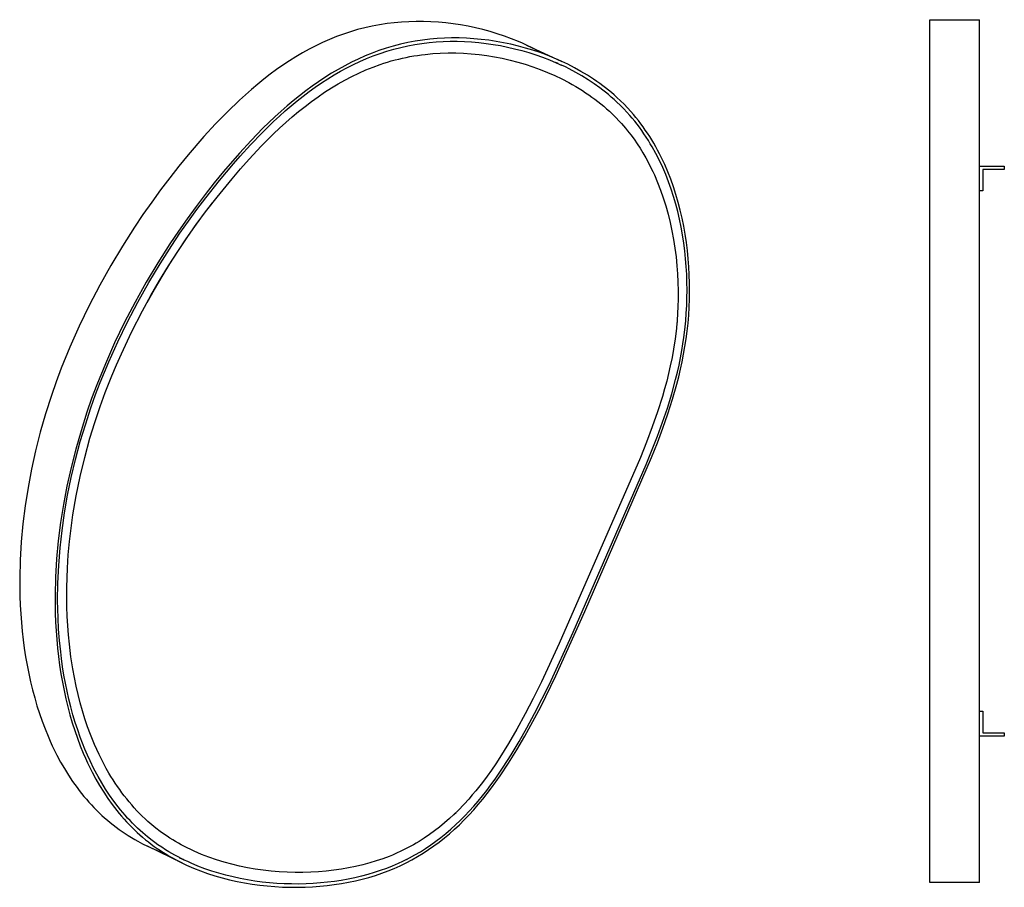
# Model space of a CAD drawing. Header units: millimetres. Extents: x 1723 to 2954, y 531 to 1242.
# Tile 1 of 3: x 1723 to 2320, y 717 to 1242. Entities that reach past the tile are written whole.
import ezdxf

# ---------------------------------------------------------------- set-up
doc = ezdxf.new("R2010")
doc.units = ezdxf.units.MM
doc.layers.add('Make2D$visible$Curves', color=7, linetype='Continuous', true_color=0x000000)

msp = doc.modelspace()

# ---------------------------------------------------------------- linework, layer by layer
at = {"layer": 'Make2D$visible$Curves'}
for p, q in [((1950.23, 1240.17), (1945.86, 1239.65)), ((1954.57, 1240.55), (1950.23, 1240.17)), ((1959.02, 1240.8), (1954.57, 1240.55)), ((1963.43, 1240.91), (1959.02, 1240.8)), ((1967.93, 1240.88), (1963.43, 1240.91)), ((1972.39, 1240.73), (1967.93, 1240.88)), ((1976.91, 1240.44), (1972.39, 1240.73)), ((1981.39, 1240.03), (1976.91, 1240.44)), ((1985.91, 1239.47), (1981.39, 1240.03)), ((2274.54, 719.65), (2274.54, 1242.01)), ((2274.54, 1242.01), (2304.54, 1242.01)), ((2304.54, 1153.34), (2304.54, 1242.01)), ((1923.74, 1234.71), (1919.44, 1233.29)), ((1928.03, 1235.98), (1923.74, 1234.71)), ((1932.44, 1237.13), (1928.03, 1235.98)), ((1936.83, 1238.11), (1932.44, 1237.13)), ((1941.35, 1238.96), (1936.83, 1238.11)), ((1945.86, 1239.65), (1941.35, 1238.96)), ((1990.4, 1238.8), (1985.91, 1239.47)), ((1994.9, 1237.99), (1990.4, 1238.8)), ((1999.35, 1237.05), (1994.9, 1237.99)), ((2003.81, 1235.98), (1999.35, 1237.05)), ((2008.22, 1234.79), (2003.81, 1235.98)), ((2012.6, 1233.46), (2008.22, 1234.79)), ((1906.86, 1228.18), (1902.73, 1226.2)), ((1910.99, 1230.01), (1906.86, 1228.18)), ((1915.22, 1231.73), (1910.99, 1230.01)), ((1919.44, 1233.29), (1915.22, 1231.73)), ((1958.35, 1228.14), (1953.96, 1227.16)), ((1962.87, 1229), (1958.35, 1228.14)), ((1967.38, 1229.69), (1962.87, 1229)), ((1967, 1227.67), (1971.27, 1228.18)), ((1971.75, 1230.21), (1967.38, 1229.69)), ((1971.27, 1228.18), (1975.53, 1228.56)), ((1976.09, 1230.59), (1971.75, 1230.21)), ((1975.53, 1228.56), (1979.77, 1228.81)), ((1980.54, 1230.84), (1976.09, 1230.59)), ((1979.77, 1228.81), (1984.09, 1228.93)), ((1984.95, 1230.95), (1980.54, 1230.84)), ((1984.09, 1228.93), (1988.38, 1228.92)), ((1989.45, 1230.93), (1984.95, 1230.95)), ((1988.38, 1228.92), (1992.74, 1228.79)), ((1993.91, 1230.78), (1989.45, 1230.93)), ((1992.74, 1228.79), (1997.07, 1228.54)), ((1998.43, 1230.49), (1993.91, 1230.78)), ((1997.07, 1228.54), (2001.44, 1228.16)), ((2002.91, 1230.08), (1998.43, 1230.49)), ((2001.44, 1228.16), (2005.77, 1227.66)), ((2007.43, 1229.53), (2002.91, 1230.08)), ((2011.92, 1228.85), (2007.43, 1229.53)), ((2016.42, 1228.04), (2011.92, 1228.85)), ((2016.93, 1232.01), (2012.6, 1233.46)), ((2020.87, 1227.1), (2016.42, 1228.04)), ((2021.22, 1230.43), (2016.93, 1232.01)), ((2025.46, 1228.73), (2021.22, 1230.43)), ((2027.84, 1227.7), (2025.46, 1228.73)), ((1898.68, 1224.11), (1894.64, 1221.87)), ((1902.73, 1226.2), (1898.68, 1224.11)), ((1940.96, 1223.31), (1936.74, 1221.75)), ((1945.26, 1224.74), (1940.96, 1223.31)), ((1941.59, 1221.6), (1945.7, 1222.95)), ((1949.55, 1226.01), (1945.26, 1224.74)), ((1945.7, 1222.95), (1949.9, 1224.17)), ((1953.96, 1227.16), (1949.55, 1226.01)), ((1949.9, 1224.17), (1954.1, 1225.25)), ((1954.1, 1225.25), (1958.41, 1226.21)), ((1958.41, 1226.21), (1962.7, 1227.01)), ((1962.7, 1227.01), (1967, 1227.67)), ((2005.77, 1227.66), (2010.13, 1227.03)), ((2010.13, 1227.03), (2014.46, 1226.29)), ((2014.46, 1226.29), (2018.8, 1225.42)), ((2018.8, 1225.42), (2023.1, 1224.43)), ((2025.33, 1226.04), (2020.87, 1227.1)), ((2023.1, 1224.43), (2027.39, 1223.31)), ((2029.73, 1224.84), (2025.33, 1226.04)), ((2027.39, 1223.31), (2031.64, 1222.08)), ((2030.21, 1226.64), (2027.84, 1227.7)), ((2034.12, 1223.52), (2029.73, 1224.84)), ((2033.74, 1224.94), (2030.21, 1226.64)), ((2030.21, 1226.64), (2051.72, 1216.7)), ((2031.64, 1222.08), (2035.86, 1220.72)), ((2037.23, 1223.16), (2033.74, 1224.94)), ((2038.45, 1222.07), (2034.12, 1223.52)), ((2040.67, 1221.27), (2037.23, 1223.16)), ((2042.74, 1220.49), (2038.45, 1222.07)), ((1886.72, 1217.05), (1882.82, 1214.46)), ((1890.67, 1219.53), (1886.72, 1217.05)), ((1894.64, 1221.87), (1890.67, 1219.53)), ((1924.24, 1216.21), (1920.19, 1214.12)), ((1928.37, 1218.2), (1924.24, 1216.21)), ((1925.44, 1214.87), (1929.39, 1216.73)), ((1932.51, 1220.03), (1928.37, 1218.2)), ((1929.39, 1216.73), (1933.43, 1218.49)), ((1936.74, 1221.75), (1932.51, 1220.03)), ((1933.43, 1218.49), (1937.47, 1220.1)), ((1937.47, 1220.1), (1941.59, 1221.6)), ((1943.91, 1215.63), (1946.17, 1216.33)), ((1946.17, 1216.33), (1948.43, 1217)), ((1948.43, 1217), (1950.69, 1217.61)), ((1950.69, 1217.61), (1952.94, 1218.18)), ((1952.94, 1218.18), (1955.19, 1218.71)), ((1955.19, 1218.71), (1957.43, 1219.2)), ((1957.43, 1219.2), (1959.67, 1219.64)), ((1959.67, 1219.64), (1961.99, 1220.05)), ((1961.99, 1220.05), (1964.3, 1220.41)), ((1964.3, 1220.41), (1966.61, 1220.74)), ((1966.61, 1220.74), (1968.91, 1221.02)), ((1968.91, 1221.02), (1973.48, 1221.45)), ((1973.48, 1221.45), (1978.02, 1221.73)), ((1978.02, 1221.73), (1982.76, 1221.87)), ((1982.76, 1221.87), (1987.46, 1221.85)), ((1987.46, 1221.85), (1992.12, 1221.68)), ((1992.12, 1221.68), (1996.74, 1221.36)), ((1996.74, 1221.36), (2001.52, 1220.89)), ((2001.52, 1220.89), (2006.26, 1220.27)), ((2006.26, 1220.27), (2010.95, 1219.51)), ((2010.95, 1219.51), (2015.59, 1218.61)), ((2015.59, 1218.61), (2020.3, 1217.55)), ((2020.3, 1217.55), (2024.96, 1216.34)), ((2024.96, 1216.34), (2029.56, 1214.99)), ((2035.86, 1220.72), (2040.03, 1219.25)), ((2040.03, 1219.25), (2044.16, 1217.66)), ((2046.97, 1218.79), (2042.74, 1220.49)), ((2044.16, 1217.66), (2048.23, 1215.94)), ((2049.36, 1217.76), (2046.97, 1218.79)), ((2049.41, 1215.42), (2047.98, 1216.09)), ((2047.98, 1216.09), (2050.85, 1214.76)), ((2051.72, 1216.7), (2049.36, 1217.76)), ((2055.26, 1215), (2051.72, 1216.7)), ((1878.95, 1211.75), (1875.13, 1208.93)), ((1882.82, 1214.46), (1878.95, 1211.75)), ((1916.15, 1211.88), (1912.18, 1209.53)), ((1913.75, 1208.52), (1917.61, 1210.76)), ((1920.19, 1214.12), (1916.15, 1211.88)), ((1917.61, 1210.76), (1921.49, 1212.87)), ((1921.49, 1212.87), (1925.44, 1214.87)), ((1928.76, 1209.69), (1933.05, 1211.58)), ((1933.05, 1211.58), (1937.35, 1213.31)), ((1937.35, 1213.31), (1941.65, 1214.87)), ((1941.65, 1214.87), (1943.91, 1215.63)), ((2029.56, 1214.99), (2034.1, 1213.51)), ((2034.1, 1213.51), (2038.61, 1211.87)), ((2038.61, 1211.87), (2043.06, 1210.09)), ((2043.06, 1210.09), (2047.44, 1208.17)), ((2048.23, 1215.94), (2051.38, 1214.52)), ((2053.79, 1213.36), (2051.38, 1214.52)), ((2056.18, 1212.16), (2053.79, 1213.36)), ((2059.29, 1212.93), (2055.26, 1215)), ((2060.05, 1210.1), (2056.18, 1212.16)), ((2063.25, 1210.72), (2059.29, 1212.93)), ((2063.86, 1207.91), (2060.05, 1210.1)), ((2067.12, 1208.39), (2063.25, 1210.72)), ((1871.33, 1206), (1867.57, 1202.96)), ((1875.13, 1208.93), (1871.33, 1206)), ((1904.33, 1204.46), (1900.46, 1201.75)), ((1908.23, 1207.05), (1904.33, 1204.46)), ((1906.16, 1203.71), (1909.94, 1206.18)), ((1912.18, 1209.53), (1908.23, 1207.05)), ((1909.94, 1206.18), (1913.75, 1208.52)), ((1916.23, 1203.15), (1920.34, 1205.46)), ((1920.34, 1205.46), (1924.47, 1207.62)), ((1924.47, 1207.62), (1928.76, 1209.69)), ((2047.44, 1208.17), (2051.75, 1206.1)), ((2051.75, 1206.1), (2055.94, 1203.91)), ((2067.56, 1205.62), (2063.86, 1207.91)), ((2070.91, 1205.94), (2067.12, 1208.39)), ((2071.2, 1203.2), (2067.56, 1205.62)), ((2072.76, 1204.67), (2070.91, 1205.94)), ((2074.59, 1203.37), (2072.76, 1204.67)), ((1863.85, 1199.82), (1860.15, 1196.57)), ((1867.57, 1202.96), (1863.85, 1199.82)), ((1896.64, 1198.93), (1892.84, 1195.99)), ((1895.04, 1195.68), (1898.71, 1198.47)), ((1900.46, 1201.75), (1896.64, 1198.93)), ((1898.71, 1198.47), (1902.42, 1201.15)), ((1902.42, 1201.15), (1906.16, 1203.71)), ((1908.07, 1198.07), (1912.14, 1200.68)), ((1912.14, 1200.68), (1916.23, 1203.15)), ((2055.94, 1203.91), (2058.01, 1202.76)), ((2058.01, 1202.76), (2060.05, 1201.58)), ((2060.05, 1201.58), (2062.08, 1200.35)), ((2062.08, 1200.35), (2064.08, 1199.09)), ((2064.08, 1199.09), (2066.07, 1197.79)), ((2074.72, 1200.68), (2071.2, 1203.2)), ((2076.4, 1202.03), (2074.59, 1203.37)), ((2076.45, 1199.37), (2074.72, 1200.68)), ((2078.19, 1200.66), (2076.4, 1202.03)), ((2078.16, 1198.02), (2076.45, 1199.37)), ((2079.92, 1199.28), (2078.19, 1200.66)), ((2081.63, 1197.87), (2079.92, 1199.28)), ((1856.48, 1193.23), (1849.23, 1186.26)), ((1860.15, 1196.57), (1856.48, 1193.23)), ((1889.08, 1192.95), (1885.35, 1189.8)), ((1887.78, 1189.81), (1891.4, 1192.8)), ((1892.84, 1195.99), (1889.08, 1192.95)), ((1891.4, 1192.8), (1895.04, 1195.68)), ((1896.21, 1189.51), (1900.13, 1192.49)), ((1900.13, 1192.49), (1904.09, 1195.35)), ((1904.09, 1195.35), (1908.07, 1198.07)), ((2066.07, 1197.79), (2068.03, 1196.45)), ((2068.03, 1196.45), (2069.87, 1195.15)), ((2069.87, 1195.15), (2071.69, 1193.8)), ((2071.69, 1193.8), (2073.49, 1192.42)), ((2073.49, 1192.42), (2075.26, 1191)), ((2079.9, 1196.61), (2078.16, 1198.02)), ((2081.61, 1195.16), (2079.9, 1196.61)), ((2083.29, 1193.68), (2081.61, 1195.16)), ((2083.32, 1196.42), (2081.63, 1197.87)), ((2084.96, 1192.16), (2083.29, 1193.68)), ((2084.98, 1194.93), (2083.32, 1196.42)), ((2087.17, 1192.9), (2084.98, 1194.93)), ((2089.31, 1190.8), (2087.17, 1192.9)), ((1849.23, 1186.26), (1842.08, 1178.92)), ((1881.65, 1186.55), (1877.99, 1183.21)), ((1880.65, 1183.55), (1884.2, 1186.73)), ((1885.35, 1189.8), (1881.65, 1186.55)), ((1884.2, 1186.73), (1887.78, 1189.81)), ((1888.45, 1183.16), (1892.32, 1186.4)), ((1892.32, 1186.4), (1896.21, 1189.51)), ((2075.26, 1191), (2077.01, 1189.55)), ((2077.01, 1189.55), (2078.74, 1188.06)), ((2078.74, 1188.06), (2080.44, 1186.52)), ((2080.44, 1186.52), (2082.11, 1184.95)), ((2087.05, 1190.16), (2084.96, 1192.16)), ((2089.1, 1188.1), (2087.05, 1190.16)), ((2091, 1186.08), (2089.1, 1188.1)), ((2091.4, 1188.63), (2089.31, 1190.8)), ((2093.44, 1186.4), (2091.4, 1188.63)), ((2094.99, 1184.62), (2093.44, 1186.4)), ((1870.15, 1173.49), (1877.13, 1180.29)), ((1877.99, 1183.21), (1870.74, 1176.23)), ((1877.13, 1180.29), (1880.65, 1183.55)), ((1884.62, 1179.81), (1888.45, 1183.16)), ((2082.11, 1184.95), (2084.29, 1182.8)), ((2084.29, 1182.8), (2086.42, 1180.58)), ((2086.42, 1180.58), (2087.71, 1179.17)), ((2092.86, 1184.01), (2091, 1186.08)), ((2094.34, 1182.28), (2092.86, 1184.01)), ((2095.79, 1180.51), (2094.34, 1182.28)), ((2096.5, 1182.8), (2094.99, 1184.62)), ((2097.21, 1178.71), (2095.79, 1180.51)), ((2097.99, 1180.94), (2096.5, 1182.8)), ((2099.44, 1179.04), (2097.99, 1180.94)), ((1842.08, 1178.92), (1835.02, 1171.24)), ((1870.74, 1176.23), (1863.58, 1168.88)), ((1877.07, 1172.79), (1880.82, 1176.35)), ((1880.82, 1176.35), (1884.62, 1179.81)), ((2087.71, 1179.17), (2088.97, 1177.74)), ((2088.97, 1177.74), (2090.22, 1176.27)), ((2090.22, 1176.27), (2091.44, 1174.78)), ((2091.44, 1174.78), (2093.43, 1172.23)), ((2098.6, 1176.86), (2097.21, 1178.71)), ((2100.01, 1174.92), (2098.6, 1176.86)), ((2100.84, 1177.14), (2099.44, 1179.04)), ((2101.38, 1172.95), (2100.01, 1174.92)), ((2102.21, 1175.2), (2100.84, 1177.14)), ((2103.54, 1173.22), (2102.21, 1175.2)), ((1835.02, 1171.24), (1825.44, 1160.16)), ((1863.58, 1168.88), (1856.52, 1161.19)), ((1863.25, 1166.32), (1870.15, 1173.49)), ((1869.65, 1165.37), (1877.07, 1172.79)), ((2093.43, 1172.23), (2095.36, 1169.61)), ((2095.36, 1169.61), (2097.23, 1166.91)), ((2102.73, 1170.93), (2101.38, 1172.95)), ((2104.04, 1168.88), (2102.73, 1170.93)), ((2104.85, 1171.21), (2103.54, 1173.22)), ((2105.22, 1166.93), (2104.04, 1168.88)), ((2106.09, 1169.21), (2104.85, 1171.21)), ((2107.3, 1167.17), (2106.09, 1169.21)), ((1856.82, 1159.28), (1863.25, 1166.32)), ((1862.39, 1157.63), (1869.65, 1165.37)), ((2097.23, 1166.91), (2099.03, 1164.14)), ((2099.03, 1164.14), (2100.78, 1161.3)), ((2106.38, 1164.96), (2105.22, 1166.93)), ((2108.61, 1160.92), (2106.38, 1164.96)), ((2108.48, 1165.11), (2107.3, 1167.17)), ((2109.63, 1163.01), (2108.48, 1165.11)), ((2110.75, 1160.88), (2109.63, 1163.01)), ((1825.44, 1160.16), (1819.79, 1153.27)), ((1856.52, 1161.19), (1846.93, 1150.11)), ((1852.83, 1154.74), (1856.82, 1159.28)), ((1857.04, 1151.62), (1862.39, 1157.63)), ((2100.78, 1161.3), (2102.45, 1158.39)), ((2102.45, 1158.39), (2104.07, 1155.4)), ((2110.72, 1156.76), (2108.61, 1160.92)), ((2112.71, 1152.49), (2110.72, 1156.76)), ((2111.84, 1158.71), (2110.75, 1160.88)), ((2113.92, 1154.29), (2111.84, 1158.71)), ((1819.79, 1153.27), (1814.25, 1146.23)), ((1844.35, 1144.65), (1852.83, 1154.74)), ((1851.98, 1145.73), (1857.04, 1151.62)), ((2104.07, 1155.4), (2105.62, 1152.35)), ((2105.62, 1152.35), (2106.66, 1150.18)), ((2114.53, 1148.24), (2112.71, 1152.49)), ((2115.81, 1149.9), (2113.92, 1154.29)), ((2304.54, 1138.34), (2304.54, 1153.34)), ((2304.54, 1153.34), (2319.54, 1153.34)), ((2306.54, 1151.34), (2306.54, 1138.34)), ((2319.54, 1151.34), (2306.54, 1151.34)), ((2319.54, 1153.34), (2319.54, 1151.34)), ((1814.25, 1146.23), (1808.74, 1138.96)), ((1836.09, 1134.22), (1844.35, 1144.65)), ((1846.93, 1150.11), (1841.28, 1143.21)), ((1842.91, 1134.59), (1851.98, 1145.73)), ((2106.66, 1150.18), (2107.68, 1147.98)), ((2107.68, 1147.98), (2109.61, 1143.47)), ((2116.23, 1143.88), (2114.53, 1148.24)), ((2117.58, 1145.39), (2115.81, 1149.9)), ((2119.23, 1140.78), (2117.58, 1145.39)), ((1808.74, 1138.96), (1803.36, 1131.55)), ((1841.28, 1143.21), (1835.73, 1136.16)), ((2109.61, 1143.47), (2111.4, 1138.85)), ((2111.4, 1138.85), (2113.07, 1134.1)), ((2117.82, 1139.42), (2116.23, 1143.88)), ((2119.29, 1134.87), (2117.82, 1139.42)), ((2120.76, 1136.06), (2119.23, 1140.78)), ((1835.73, 1136.16), (1830.23, 1128.89)), ((1830.77, 1127.16), (1836.09, 1134.22)), ((1836.77, 1126.63), (1842.91, 1134.59)), ((2113.07, 1134.1), (2114.59, 1129.25)), ((2120.6, 1130.39), (2119.29, 1134.87)), ((2122.12, 1131.41), (2120.76, 1136.06)), ((2306.54, 1138.34), (2304.54, 1138.34)), ((2304.54, 823.22), (2304.54, 1138.34)), ((1803.36, 1131.55), (1798.08, 1124)), ((1830.23, 1128.89), (1824.84, 1121.47)), ((1825.56, 1119.97), (1830.77, 1127.16)), ((1830.78, 1118.5), (1836.77, 1126.63)), ((1834.8, 1124.01), (1840.22, 1131.18)), ((2114.59, 1129.25), (2115.99, 1124.29)), ((2121.81, 1125.83), (2120.6, 1130.39)), ((2123.36, 1126.67), (2122.12, 1131.41)), ((2124.49, 1121.84), (2123.36, 1126.67)), ((1798.08, 1124), (1792.93, 1116.32)), ((1824.84, 1121.47), (1819.56, 1113.91)), ((1829.5, 1116.72), (1834.8, 1124.01)), ((2115.99, 1124.29), (2117.24, 1119.23)), ((2122.9, 1121.18), (2121.81, 1125.83)), ((2123.87, 1116.46), (2122.9, 1121.18)), ((2125.49, 1116.93), (2124.49, 1121.84)), ((1792.93, 1116.32), (1785.63, 1104.87)), ((1820.46, 1112.66), (1825.56, 1119.97)), ((1824.31, 1109.29), (1829.5, 1116.72)), ((1824.93, 1110.2), (1830.78, 1118.5)), ((2117.24, 1119.23), (2118.35, 1114.06)), ((2124.74, 1111.66), (2123.87, 1116.46)), ((2126.35, 1112.08), (2125.49, 1116.93)), ((1819.56, 1113.91), (1814.4, 1106.22)), ((1815.48, 1105.23), (1820.46, 1112.66)), ((1819.24, 1101.74), (1824.93, 1110.2)), ((1819.24, 1101.74), (1824.31, 1109.29)), ((2118.35, 1114.06), (2119.31, 1108.92)), ((2119.31, 1108.92), (2120.12, 1103.69)), ((2125.49, 1106.78), (2124.74, 1111.66)), ((2127.09, 1107.16), (2126.35, 1112.08)), ((1785.63, 1104.87), (1778.63, 1093.17)), ((1814.4, 1106.22), (1807.1, 1094.77)), ((1808.42, 1094.16), (1815.48, 1105.23)), ((1815.48, 1105.23), (1815.48, 1105.23)), ((2120.12, 1103.69), (2120.8, 1098.38)), ((2126.1, 1102.06), (2125.49, 1106.78)), ((2127.71, 1102.26), (2127.09, 1107.16)), ((1813.61, 1092.95), (1819.24, 1101.74)), ((1814.36, 1094.15), (1819.24, 1101.74)), ((2120.8, 1098.38), (2121.34, 1092.99)), ((2126.6, 1097.28), (2126.1, 1102.06)), ((2126.98, 1092.55), (2126.6, 1097.28)), ((2128.21, 1097.3), (2127.71, 1102.26)), ((2128.58, 1092.39), (2128.21, 1097.3)), ((1778.63, 1093.17), (1771.9, 1081.16)), ((1807.1, 1094.77), (1800.1, 1083.06)), ((1801.64, 1082.86), (1808.42, 1094.16)), ((1808.15, 1084), (1813.61, 1092.95)), ((1809.61, 1086.44), (1814.36, 1094.15)), ((2121.34, 1092.99), (2121.7, 1088.02)), ((2127.25, 1087.76), (2126.98, 1092.55)), ((2128.85, 1087.43), (2128.58, 1092.39)), ((1805, 1078.63), (1809.61, 1086.44)), ((2121.7, 1088.02), (2121.94, 1083)), ((2127.42, 1083.06), (2127.25, 1087.76)), ((2128.99, 1082.56), (2128.85, 1087.43)), ((1771.9, 1081.16), (1765.51, 1068.9)), ((1800.1, 1083.06), (1793.36, 1071.03)), ((1794.92, 1070.9), (1801.64, 1082.86)), ((1802.88, 1074.92), (1808.15, 1084)), ((2121.94, 1083), (2122.05, 1077.92)), ((2127.48, 1078.32), (2127.42, 1083.06)), ((2129.02, 1077.65), (2128.99, 1082.56)), ((1797.81, 1065.69), (1802.88, 1074.92)), ((1800.52, 1070.72), (1805, 1078.63)), ((2122.05, 1077.92), (2122.04, 1072.79)), ((2127.28, 1068.95), (2127.43, 1073.65)), ((2127.43, 1073.65), (2127.48, 1078.32)), ((2128.95, 1072.81), (2129.02, 1077.65)), ((1765.51, 1068.9), (1759.48, 1056.44)), ((1793.36, 1071.03), (1786.96, 1058.77)), ((1788.71, 1059.05), (1794.92, 1070.9)), ((2121.93, 1068.41), (2121.72, 1064.01)), ((2122.04, 1072.79), (2121.93, 1068.41)), ((2127.03, 1064.31), (2127.28, 1068.95)), ((2128.46, 1063.13), (2128.76, 1067.94)), ((2128.76, 1067.94), (2128.95, 1072.81)), ((1791.19, 1052.81), (1797.81, 1065.69)), ((2121.72, 1064.01), (2121.44, 1059.95)), ((2126.68, 1059.64), (2127.03, 1064.31)), ((2128.05, 1058.29), (2128.46, 1063.13)), ((1759.48, 1056.44), (1753.85, 1043.8)), ((1786.96, 1058.77), (1780.93, 1046.3)), ((1782.84, 1047), (1788.71, 1059.05)), ((2121, 1055.11), (2120.25, 1048.83)), ((2121.08, 1055.86), (2121, 1055.11)), ((2121.44, 1059.95), (2121.08, 1055.86)), ((2121.44, 1059.5), (2121.08, 1055.86)), ((2126.12, 1054.15), (2126.68, 1059.64)), ((2127.54, 1053.49), (2128.05, 1058.29)), ((1784.99, 1039.71), (1791.19, 1052.81)), ((2124.98, 1045.67), (2125.56, 1049.62)), ((2125.56, 1049.62), (2126.12, 1054.15)), ((2126.93, 1048.8), (2127.54, 1053.49)), ((1753.85, 1043.8), (1748.65, 1031)), ((1780.93, 1046.3), (1775.3, 1033.65)), ((1777.34, 1034.78), (1782.84, 1047)), ((2120.25, 1048.83), (2119.3, 1042.52)), ((2124.33, 1041.72), (2124.98, 1045.67)), ((2125.4, 1039.49), (2126.22, 1044.15)), ((2126.22, 1044.15), (2126.93, 1048.8)), ((1782.07, 1033.09), (1784.99, 1039.71)), ((2118.38, 1037.44), (2117.34, 1032.36)), ((2119.3, 1042.52), (2118.38, 1037.44)), ((2122.6, 1032.85), (2123.51, 1037.27)), ((2123.51, 1037.27), (2124.33, 1041.72)), ((2124.51, 1034.91), (2125.4, 1039.49)), ((1775.3, 1033.65), (1770.1, 1020.84)), ((1772.25, 1022.41), (1777.34, 1034.78)), ((1779.27, 1026.43), (1782.07, 1033.09)), ((2117.34, 1032.36), (2116.29, 1027.73)), ((2121.61, 1028.48), (2122.6, 1032.85)), ((2123.51, 1030.32), (2124.51, 1034.91)), ((1748.65, 1031), (1745.57, 1022.74)), ((1775.25, 1016.22), (1779.27, 1026.43)), ((2116.29, 1027.73), (2115.14, 1023.1)), ((2120.54, 1024.1), (2121.61, 1028.48)), ((2121.28, 1021.27), (2122.44, 1025.79)), ((2122.44, 1025.79), (2123.51, 1030.32)), ((1745.57, 1022.74), (1742.67, 1014.44)), ((1770.1, 1020.84), (1767.01, 1012.58)), ((1769.42, 1014.97), (1772.25, 1022.41)), ((2115.14, 1023.1), (2113.89, 1018.47)), ((2118.18, 1015.44), (2120.54, 1024.1)), ((2118.73, 1012.32), (2121.28, 1021.27)), ((1742.67, 1014.44), (1739.12, 1003.33)), ((1766.56, 1006.97), (1769.42, 1014.97)), ((1772.17, 1007.78), (1775.25, 1016.22)), ((2112.55, 1013.85), (2109.63, 1004.63)), ((2113.89, 1018.47), (2112.55, 1013.85)), ((2115.54, 1006.85), (2118.18, 1015.44)), ((1767.01, 1012.58), (1764.11, 1004.27)), ((1768.95, 998.18), (1772.17, 1007.78)), ((2115.9, 1003.44), (2118.73, 1012.32)), ((1739.12, 1003.33), (1735.93, 992.18)), ((1764.11, 1004.27), (1760.56, 993.15)), ((1763.19, 996.75), (1766.56, 1006.97)), ((2109.63, 1004.63), (2106.41, 995.46)), ((2112.65, 998.3), (2115.54, 1006.85)), ((2112.81, 994.6), (2115.9, 1003.44)), ((1760.12, 986.49), (1763.19, 996.75)), ((1766, 988.55), (1768.95, 998.18)), ((2109.53, 989.77), (2112.65, 998.3)), ((1735.93, 992.18), (1733.08, 980.99)), ((1760.56, 993.15), (1757.36, 981.99)), ((2102.72, 972.7), (2109.53, 989.77)), ((2106.41, 995.46), (2102.9, 986.17)), ((2109.5, 985.79), (2112.81, 994.6)), ((1757.22, 975.69), (1760.12, 986.49)), ((1762.82, 976.96), (1766, 988.55)), ((2102.9, 986.17), (2099.19, 976.94)), ((2105.99, 976.97), (2109.5, 985.79)), ((1733.08, 980.99), (1730.6, 969.8)), ((1757.36, 981.99), (1754.51, 970.79)), ((1754.66, 964.89), (1757.22, 975.69)), ((1760.04, 965.37), (1762.82, 976.96)), ((2099.19, 976.94), (2050.13, 864.21)), ((2058.55, 871.09), (2102.72, 972.7)), ((2065.6, 883.69), (2105.99, 976.97)), ((1730.6, 969.8), (1728.5, 958.74)), ((1754.51, 970.79), (1752.02, 959.59)), ((1752.45, 954.15), (1754.66, 964.89)), ((1757.67, 953.78), (1760.04, 965.37)), ((1728.5, 958.74), (1726.76, 947.72)), ((1752.02, 959.59), (1749.91, 948.53)), ((1750.58, 943.44), (1752.45, 954.15)), ((1755.7, 942.24), (1757.67, 953.78)), ((1749.91, 948.53), (1748.17, 937.5)), ((1726.76, 947.72), (1725.38, 936.71)), ((1749.06, 932.76), (1750.58, 943.44)), ((1754.56, 934.09), (1755.7, 942.24)), ((1725.38, 936.71), (1724.36, 925.78)), ((1748.17, 937.5), (1746.79, 926.48)), ((1747.88, 922.15), (1749.06, 932.76)), ((1753.62, 925.97), (1754.56, 934.09)), ((1724.36, 925.78), (1723.71, 914.71)), ((1746.79, 926.48), (1745.77, 915.54)), ((1752.89, 917.91), (1753.62, 925.97)), ((1747.04, 911.54), (1747.88, 922.15)), ((1723.71, 914.71), (1723.44, 903.78)), ((1745.77, 915.54), (1745.11, 904.47)), ((1752.37, 909.91), (1752.89, 917.91)), ((1746.55, 900.86), (1747.04, 911.54)), ((1752.12, 903.99), (1752.37, 909.91)), ((1723.44, 903.78), (1723.45, 898.31)), ((1745.11, 904.47), (1744.84, 893.53)), ((1746.42, 890.27), (1746.55, 900.86)), ((1751.98, 898.11), (1752.12, 903.99)), ((1723.45, 898.31), (1723.56, 892.89)), ((1751.95, 892.27), (1751.98, 898.11)), ((1723.56, 892.89), (1723.77, 887.51)), ((1744.84, 893.53), (1744.85, 888.06)), ((1746.49, 885.02), (1746.42, 890.27)), ((1752.05, 886.48), (1751.95, 892.27)), ((1723.77, 887.51), (1724.07, 882.17)), ((1744.85, 888.06), (1744.96, 882.64)), ((1744.96, 882.64), (1745.16, 877.25)), ((1746.66, 879.81), (1746.49, 885.02)), ((1752.25, 880.74), (1752.05, 886.48)), ((2048.04, 844.72), (2065.6, 883.69)), ((1724.07, 882.17), (1724.47, 876.91)), ((1724.47, 876.91), (1724.96, 871.7)), ((1745.16, 877.25), (1745.46, 871.91)), ((1747.02, 872.87), (1746.66, 879.81)), ((1752.57, 875.06), (1752.25, 880.74)), ((1724.96, 871.7), (1725.54, 866.59)), ((1745.46, 871.91), (1745.86, 866.65)), ((1747.55, 866.01), (1747.02, 872.87)), ((1753.01, 869.43), (1752.57, 875.06)), ((2044.11, 839.73), (2058.55, 871.09)), ((1725.54, 866.59), (1726.24, 861.39)), ((1745.86, 866.65), (1746.35, 861.44)), ((1748.26, 859.16), (1747.55, 866.01)), ((1753.55, 863.86), (1753.01, 869.43)), ((1726.24, 861.39), (1727.03, 856.24)), ((1746.35, 861.44), (1746.93, 856.32)), ((1748.75, 855.14), (1748.26, 859.16)), ((1754.49, 856.3), (1753.55, 863.86)), ((2050.13, 864.21), (2039.31, 841)), ((1727.03, 856.24), (1727.92, 851.16)), ((1746.93, 856.32), (1747.62, 851.12)), ((1749.46, 850.11), (1748.75, 855.14)), ((1755.64, 848.86), (1754.49, 856.3)), ((1727.92, 851.16), (1728.91, 846.14)), ((1747.62, 851.12), (1748.41, 845.97)), ((1750.26, 845.15), (1749.46, 850.11)), ((1756.59, 843.63), (1755.64, 848.86)), ((1728.91, 846.14), (1730.01, 841.14)), ((1730.01, 841.14), (1731.21, 836.21)), ((1748.41, 845.97), (1749.3, 840.88)), ((1749.3, 840.88), (1750.29, 835.86)), ((1751.16, 840.22), (1750.26, 845.15)), ((1757.65, 838.48), (1756.59, 843.63)), ((2039.31, 841), (2034.39, 831.06)), ((2038.86, 826.01), (2048.04, 844.72)), ((1731.21, 836.21), (1732.51, 831.35)), ((1750.29, 835.86), (1751.38, 830.86)), ((1752.15, 835.36), (1751.16, 840.22)), ((1753.24, 830.56), (1752.15, 835.36)), ((1758.81, 833.4), (1757.65, 838.48)), ((2035.13, 821.82), (2044.11, 839.73)), ((1732.51, 831.35), (1733.91, 826.58)), ((1751.38, 830.86), (1752.58, 825.93)), ((1754.42, 825.83), (1753.24, 830.56)), ((1760.09, 828.4), (1758.81, 833.4)), ((2034.39, 831.06), (2029.52, 821.64)), ((1733.91, 826.58), (1735.43, 821.84)), ((1752.58, 825.93), (1753.88, 821.07)), ((1755.7, 821.13), (1754.42, 825.83)), ((1761.47, 823.48), (1760.09, 828.4)), ((1762.97, 818.65), (1761.47, 823.48)), ((2034.15, 816.99), (2038.86, 826.01)), ((2304.54, 808.22), (2304.54, 823.22)), ((2304.54, 823.22), (2306.54, 823.22)), ((2306.54, 823.22), (2306.54, 810.22)), ((1735.43, 821.84), (1737.05, 817.18)), ((1737.05, 817.18), (1738.77, 812.62)), ((1753.88, 821.07), (1755.28, 816.29)), ((1757.08, 816.5), (1755.7, 821.13)), ((1764.57, 813.91), (1762.97, 818.65)), ((2029.52, 821.64), (2024.44, 812.34)), ((2029.35, 808.25), (2034.15, 816.99)), ((2030.53, 813.23), (2035.13, 821.82)), ((1738.77, 812.62), (1740.59, 808.15)), ((1755.28, 816.29), (1756.8, 811.55)), ((1756.8, 811.55), (1758.41, 806.89)), ((1758.56, 811.95), (1757.08, 816.5)), ((1760.13, 807.48), (1758.56, 811.95)), ((1766.28, 809.27), (1764.57, 813.91)), ((2024.44, 812.34), (2019.44, 803.72)), ((2025.84, 804.93), (2030.53, 813.23)), ((1740.59, 808.15), (1741.87, 805.21)), ((1741.87, 805.21), (1743.19, 802.31)), ((1758.41, 806.89), (1760.13, 802.32)), ((1761.51, 803.83), (1760.13, 807.48)), ((1767.5, 806.17), (1766.28, 809.27)), ((1768.77, 803.12), (1767.5, 806.17)), ((2021.07, 796.95), (2025.84, 804.93)), ((2024.46, 799.83), (2029.35, 808.25)), ((2319.54, 808.22), (2304.54, 808.22)), ((2304.54, 719.65), (2304.54, 808.22)), ((2306.54, 810.22), (2319.54, 810.22)), ((2319.54, 810.22), (2319.54, 808.22)), ((1743.19, 802.31), (1744.56, 799.46)), ((1744.56, 799.46), (1745.98, 796.65)), ((1760.13, 802.32), (1761.95, 797.85)), ((1762.95, 800.25), (1761.51, 803.83)), ((1764.46, 796.72), (1762.95, 800.25)), ((1770.09, 800.12), (1768.77, 803.12)), ((1771.47, 797.16), (1770.09, 800.12)), ((2019.44, 803.72), (2014.19, 795.28)), ((2019.46, 791.76), (2024.46, 799.83)), ((1745.98, 796.65), (1748.19, 792.52)), ((1761.95, 797.85), (1763.23, 794.91)), ((1763.23, 794.91), (1764.55, 792.01)), ((1766.04, 793.26), (1764.46, 796.72)), ((1768.38, 788.46), (1766.04, 793.26)), ((1772.89, 794.26), (1771.47, 797.16)), ((1774.36, 791.4), (1772.89, 794.26)), ((2014.19, 795.28), (2011.65, 791.41)), ((2016.21, 789.35), (2021.07, 796.95)), ((1748.19, 792.52), (1750.51, 788.5)), ((1750.51, 788.5), (1752.94, 784.58)), ((1764.55, 792.01), (1765.92, 789.16)), ((1765.92, 789.16), (1767.33, 786.35)), ((1770.86, 783.8), (1768.38, 788.46)), ((1775.88, 788.6), (1774.36, 791.4)), ((1777.45, 785.85), (1775.88, 788.6)), ((2009.04, 787.6), (2006.36, 783.87)), ((2011.65, 791.41), (2009.04, 787.6)), ((2013.77, 785.73), (2016.21, 789.35)), ((2014.35, 784.08), (2019.46, 791.76)), ((1752.94, 784.58), (1755.47, 780.77)), ((1767.33, 786.35), (1769.55, 782.22)), ((1769.55, 782.22), (1771.86, 778.2)), ((1773.1, 779.9), (1770.86, 783.8)), ((1778.7, 783.77), (1777.45, 785.85)), ((1779.97, 781.72), (1778.7, 783.77)), ((1781.28, 779.7), (1779.97, 781.72)), ((2006.36, 783.87), (2003.63, 780.2)), ((2008.77, 778.72), (2011.27, 782.16)), ((2011.27, 782.16), (2013.77, 785.73)), ((2011.78, 780.44), (2014.35, 784.08)), ((1755.47, 780.77), (1758.15, 777.03)), ((1758.15, 777.03), (1759.52, 775.21)), ((1759.52, 775.21), (1760.92, 773.43)), ((1771.86, 778.2), (1774.29, 774.27)), ((1775.44, 776.11), (1773.1, 779.9)), ((1777.89, 772.39), (1775.44, 776.11)), ((1782.61, 777.72), (1781.28, 779.7)), ((1783.97, 775.77), (1782.61, 777.72)), ((1785.36, 773.86), (1783.97, 775.77)), ((1999.55, 775.05), (1997.45, 772.55)), ((2003.63, 780.2), (1999.55, 775.05)), ((2003.64, 772.09), (2006.22, 775.35)), ((2006.22, 775.35), (2008.77, 778.72)), ((2006.52, 773.4), (2009.16, 776.85)), ((2009.16, 776.85), (2011.78, 780.44)), ((1760.92, 773.43), (1762.36, 771.66)), ((1762.36, 771.66), (1763.82, 769.93)), ((1763.82, 769.93), (1765.31, 768.23)), ((1774.29, 774.27), (1776.82, 770.46)), ((1776.82, 770.46), (1779.5, 766.72)), ((1780.44, 768.8), (1777.89, 772.39)), ((1786.78, 771.99), (1785.36, 773.86)), ((1788.23, 770.15), (1786.78, 771.99)), ((1789.73, 768.31), (1788.23, 770.15)), ((1995.32, 770.1), (1992.49, 766.98)), ((1997.45, 772.55), (1995.32, 770.1)), ((2001.02, 768.9), (2003.64, 772.09)), ((2001.08, 766.73), (2003.82, 770.02)), ((2003.82, 770.02), (2006.52, 773.4)), ((1765.31, 768.23), (1766.82, 766.56)), ((1766.82, 766.56), (1768.38, 764.92)), ((1768.38, 764.92), (1769.96, 763.32)), ((1769.96, 763.32), (1771.56, 761.75)), ((1779.5, 766.72), (1780.87, 764.9)), ((1783.12, 765.28), (1780.44, 768.8)), ((1780.87, 764.9), (1782.27, 763.12)), ((1782.27, 763.12), (1783.71, 761.35)), ((1784.49, 763.57), (1783.12, 765.28)), ((1785.89, 761.89), (1784.49, 763.57)), ((1791.26, 766.52), (1789.73, 768.31)), ((1792.83, 764.76), (1791.26, 766.52)), ((1794.41, 763.05), (1792.83, 764.76)), ((1796.03, 761.37), (1794.41, 763.05)), ((1988.89, 763.25), (1986.3, 760.72)), ((1992.49, 766.98), (1988.89, 763.25)), ((1995.46, 760.45), (1998.29, 763.54)), ((1995.65, 762.81), (1998.36, 765.81)), ((1998.29, 763.54), (2001.08, 766.73)), ((1998.36, 765.81), (2001.02, 768.9)), ((1771.56, 761.75), (1773.19, 760.21)), ((1773.19, 760.21), (1774.86, 758.7)), ((1774.86, 758.7), (1776.55, 757.23)), ((1776.55, 757.23), (1778.27, 755.8)), ((1783.71, 761.35), (1785.17, 759.62)), ((1785.17, 759.62), (1786.66, 757.92)), ((1787.32, 760.24), (1785.89, 761.89)), ((1786.66, 757.92), (1788.17, 756.25)), ((1788.77, 758.61), (1787.32, 760.24)), ((1790.25, 757.02), (1788.77, 758.61)), ((1797.68, 759.73), (1796.03, 761.37)), ((1799.35, 758.14), (1797.68, 759.73)), ((1801.05, 756.59), (1799.35, 758.14)), ((1983.67, 758.28), (1980.63, 755.62)), ((1986.3, 760.72), (1983.67, 758.28)), ((1986.3, 760.66), (1987.61, 761.99)), ((1987.28, 754.41), (1990.11, 757.11)), ((1989.65, 754.57), (1992.58, 757.46)), ((1990.11, 757.11), (1992.9, 759.91)), ((1992.58, 757.46), (1995.46, 760.45)), ((1992.9, 759.91), (1995.65, 762.81)), ((1778.27, 755.8), (1780.01, 754.41)), ((1780.01, 754.41), (1781.78, 753.05)), ((1781.78, 753.05), (1783.58, 751.74)), ((1783.58, 751.74), (1785.43, 750.43)), ((1788.17, 756.25), (1789.72, 754.61)), ((1789.72, 754.61), (1791.3, 753)), ((1791.75, 755.47), (1790.25, 757.02)), ((1791.3, 753), (1792.9, 751.43)), ((1793.29, 753.93), (1791.75, 755.47)), ((1792.9, 751.43), (1794.53, 749.9)), ((1794.85, 752.43), (1793.29, 753.93)), ((1796.44, 750.96), (1794.85, 752.43)), ((1803.48, 754.48), (1801.05, 756.59)), ((1805.95, 752.46), (1803.48, 754.48)), ((1808.48, 750.53), (1805.95, 752.46)), ((1977.55, 753.08), (1974.53, 750.74)), ((1980.63, 755.62), (1977.55, 753.08)), ((1981.46, 749.28), (1984.4, 751.79)), ((1983.64, 749.11), (1986.68, 751.79)), ((1984.4, 751.79), (1987.28, 754.41)), ((1986.68, 751.79), (1989.65, 754.57)), ((1785.43, 750.43), (1787.31, 749.17)), ((1787.31, 749.17), (1789.21, 747.95)), ((1789.21, 747.95), (1791.13, 746.77)), ((1791.13, 746.77), (1793.08, 745.63)), ((1793.08, 745.63), (1795.04, 744.53)), ((1794.53, 749.9), (1796.2, 748.39)), ((1796.2, 748.39), (1797.89, 746.92)), ((1798.05, 749.53), (1796.44, 750.96)), ((1797.89, 746.92), (1799.61, 745.49)), ((1800.8, 747.22), (1798.05, 749.53)), ((1799.61, 745.49), (1801.36, 744.09)), ((1803.61, 745), (1800.8, 747.22)), ((1811.06, 748.68), (1808.48, 750.53)), ((1812.72, 747.55), (1811.06, 748.68)), ((1814.4, 746.45), (1812.72, 747.55)), ((1816.1, 745.39), (1814.4, 746.45)), ((1817.81, 744.36), (1816.1, 745.39)), ((1968.39, 746.43), (1965.29, 744.46)), ((1971.48, 748.53), (1968.39, 746.43)), ((1974.53, 750.74), (1971.48, 748.53)), ((1975.44, 744.54), (1978.49, 746.87)), ((1977.42, 744.06), (1980.57, 746.54)), ((1978.49, 746.87), (1981.46, 749.28)), ((1980.57, 746.54), (1983.64, 749.11)), ((1795.04, 744.53), (1797.87, 743.02)), ((1797.87, 743.02), (1800.73, 741.59)), ((1800.73, 741.59), (1804.38, 739.9)), ((1822.07, 731.28), (1800.73, 741.59)), ((1801.36, 744.09), (1803.13, 742.74)), ((1803.13, 742.74), (1804.92, 741.42)), ((1805.34, 743.71), (1803.61, 745)), ((1804.38, 739.9), (1808.08, 738.32)), ((1804.92, 741.42), (1806.77, 740.12)), ((1807.1, 742.46), (1805.34, 743.71)), ((1806.77, 740.12), (1808.65, 738.86)), ((1809.42, 740.88), (1807.1, 742.46)), ((1811.79, 739.36), (1809.42, 740.88)), ((1813.65, 738.22), (1811.79, 739.36)), ((1819.54, 743.36), (1817.81, 744.36)), ((1821.29, 742.39), (1819.54, 743.36)), ((1824.83, 740.55), (1821.29, 742.39)), ((1826.97, 739.5), (1824.83, 740.55)), ((1829.14, 738.49), (1826.97, 739.5)), ((1958.21, 740.45), (1954.65, 738.67)), ((1961.76, 742.38), (1958.21, 740.45)), ((1963.52, 743.4), (1961.76, 742.38)), ((1965.29, 744.46), (1963.52, 743.4)), ((1966.01, 738.18), (1969.2, 740.19)), ((1967.68, 737.29), (1970.97, 739.44)), ((1969.2, 740.19), (1972.36, 742.33)), ((1970.97, 739.44), (1974.24, 741.71)), ((1972.36, 742.33), (1975.44, 744.54)), ((1974.24, 741.71), (1977.42, 744.06)), ((1808.08, 738.32), (1811.82, 736.85)), ((1808.65, 738.86), (1810.55, 737.64)), ((1810.55, 737.64), (1812.47, 736.46)), ((1812.47, 736.46), (1814.41, 735.32)), ((1815.53, 737.11), (1813.65, 738.22)), ((1814.41, 735.32), (1816.38, 734.21)), ((1817.44, 736.05), (1815.53, 737.11)), ((1816.38, 734.21), (1819.2, 732.71)), ((1819.36, 735.01), (1817.44, 736.05)), ((1823.03, 733.17), (1819.36, 735.01)), ((1820.16, 734.55), (1821.59, 733.87)), ((1823.01, 733.18), (1820.16, 734.55)), ((1831.33, 737.53), (1829.14, 738.49)), ((1833.53, 736.61), (1831.33, 737.53)), ((1835.75, 735.73), (1833.53, 736.61)), ((1837.99, 734.88), (1835.75, 735.73)), ((1842.52, 733.32), (1837.99, 734.88)), ((1847.14, 731.89), (1842.52, 733.32)), ((1943.24, 733.91), (1939.33, 732.58)), ((1947.16, 735.39), (1943.24, 733.91)), ((1949.12, 736.19), (1947.16, 735.39)), ((1951.08, 737.03), (1949.12, 736.19)), ((1954.65, 738.67), (1951.08, 737.03)), ((1957.69, 733.52), (1955.13, 732.26)), ((1957.33, 731.45), (1960.87, 733.3)), ((1957.69, 733.52), (1959.42, 734.43)), ((1959.42, 734.43), (1962.73, 736.24)), ((1960.87, 733.3), (1964.28, 735.23)), ((1962.73, 736.24), (1966.01, 738.18)), ((1964.28, 735.23), (1967.68, 737.29)), ((1819.2, 732.71), (1822.07, 731.28)), ((1822.07, 731.28), (1824.49, 730.14)), ((1825.14, 732.17), (1823.03, 733.17)), ((1824.49, 730.14), (1828.67, 728.31)), ((1827.28, 731.21), (1825.14, 732.17)), ((1831.36, 729.5), (1827.28, 731.21)), ((1828.67, 728.31), (1832.92, 726.63)), ((1835.5, 727.93), (1831.36, 729.5)), ((1839.71, 726.48), (1835.5, 727.93)), ((1851.81, 730.62), (1847.14, 731.89)), ((1856.53, 729.49), (1851.81, 730.62)), ((1861.31, 728.51), (1856.53, 729.49)), ((1866.07, 727.69), (1861.31, 728.51)), ((1870.88, 727), (1866.07, 727.69)), ((1918.19, 727.61), (1913.54, 726.95)), ((1922.47, 728.35), (1918.19, 727.61)), ((1926.77, 729.22), (1922.47, 728.35)), ((1931.09, 730.23), (1926.77, 729.22)), ((1935.42, 731.39), (1931.09, 730.23)), ((1939.33, 732.58), (1935.42, 731.39)), ((1945.45, 728.1), (1941.75, 726.75)), ((1949.02, 729.52), (1945.45, 728.1)), ((1946.43, 726.58), (1950.11, 728.09)), ((1952.58, 731.07), (1949.02, 729.52)), ((1950.11, 728.09), (1953.79, 729.73)), ((1955.13, 732.26), (1952.58, 731.07)), ((1953.79, 729.73), (1957.33, 731.45)), ((1832.92, 726.63), (1837.24, 725.08)), ((1837.24, 725.08), (1841.62, 723.67)), ((1843.96, 725.16), (1839.71, 726.48)), ((1841.62, 723.67), (1846.05, 722.39)), ((1848.27, 723.96), (1843.96, 725.16)), ((1846.05, 722.39), (1850.53, 721.24)), ((1852.62, 722.89), (1848.27, 723.96)), ((1856.99, 721.95), (1852.62, 722.89)), ((1861.41, 721.12), (1856.99, 721.95)), ((1875.73, 726.45), (1870.88, 727)), ((1880.61, 726.04), (1875.73, 726.45)), ((1885.35, 725.78), (1880.61, 726.04)), ((1890.12, 725.64), (1885.35, 725.78)), ((1894.92, 725.65), (1890.12, 725.64)), ((1899.75, 725.78), (1894.92, 725.65)), ((1904.32, 726.04), (1899.75, 725.78)), ((1908.92, 726.43), (1904.32, 726.04)), ((1913.54, 726.95), (1908.92, 726.43)), ((1922.3, 721.58), (1918.15, 720.84)), ((1926.31, 722.41), (1922.3, 721.58)), ((1930.33, 723.35), (1926.31, 722.41)), ((1926.65, 720.57), (1930.8, 721.57)), ((1934.18, 724.38), (1930.33, 723.35)), ((1930.8, 721.57), (1934.78, 722.65)), ((1938.04, 725.53), (1934.18, 724.38)), ((1934.78, 722.65), (1938.77, 723.86)), ((1941.75, 726.75), (1938.04, 725.53)), ((1938.77, 723.86), (1942.6, 725.15)), ((1942.6, 725.15), (1946.43, 726.58)), ((1850.53, 721.24), (1855.04, 720.23)), ((1855.04, 720.23), (1859.59, 719.34)), ((1859.59, 719.34), (1864.15, 718.58)), ((1865.83, 720.42), (1861.41, 721.12)), ((1864.15, 718.58), (1868.75, 717.95)), ((1870.29, 719.83), (1865.83, 720.42)), ((1868.75, 717.95), (1873.33, 717.45)), ((1874.73, 719.36), (1870.29, 719.83)), ((1873.33, 717.45), (1877.95, 717.06)), ((1879.2, 719.01), (1874.73, 719.36)), ((1877.95, 717.06), (1882.52, 716.8)), ((1883.63, 718.78), (1879.2, 719.01)), ((1882.52, 716.8), (1887.13, 716.66)), ((1888.09, 718.65), (1883.63, 718.78)), ((1887.13, 716.66), (1891.64, 716.64)), ((1892.46, 718.64), (1888.09, 718.65)), ((1891.64, 716.64), (1896.18, 716.74)), ((1896.86, 718.74), (1892.46, 718.64)), ((1896.18, 716.74), (1900.64, 716.95)), ((1901.17, 718.95), (1896.86, 718.74)), ((1900.64, 716.95), (1905.11, 717.27)), ((1905.51, 719.26), (1901.17, 718.95)), ((1905.11, 717.27), (1909.51, 717.71)), ((1909.75, 719.68), (1905.51, 719.26)), ((1909.51, 717.71), (1913.93, 718.26)), ((1914.02, 720.21), (1909.75, 719.68)), ((1913.93, 718.26), (1918.21, 718.92)), ((1918.15, 720.84), (1914.02, 720.21)), ((1918.21, 718.92), (1922.51, 719.7)), ((1922.51, 719.7), (1926.65, 720.57)), ((2304.54, 719.65), (2274.54, 719.65))]:
    msp.add_line(p, q, dxfattribs=at)

doc.saveas('drawing.dxf')
